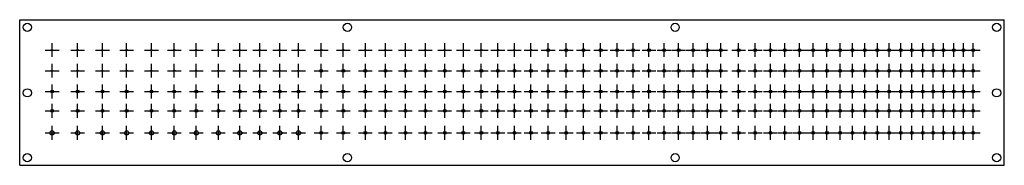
# Model space of a CAD drawing. Header units: metres. Extents: x 0 to 1427, y 0 to 211.
import ezdxf

# ---------------------------------------------------------------- set-up
doc = ezdxf.new("R2010")
doc.units = ezdxf.units.M

msp = doc.modelspace()

# ---------------------------------------------------------------- linework, layer by layer
for p, q in [((0, 211), (1427, 211)), ((0, 0), (0, 211)), ((1427, 0), (1427, 211)), ((47, 157), (47, 177)), ((84, 157), (84, 177)), ((120, 157), (120, 177)), ((155, 157), (155, 177)), ((191, 157), (191, 177)), ((224, 157), (224, 177)), ((256, 157), (256, 177)), ((288, 157), (288, 177)), ((319, 157), (319, 177)), ((348, 157), (348, 177)), ((377, 157), (377, 177)), ((404, 157), (404, 177)), ((437, 157), (437, 177)), ((469, 157), (469, 177)), ((501, 157), (501, 177)), ((530, 157), (530, 177)), ((559, 157), (559, 177)), ((588, 157), (588, 177)), ((616, 157), (616, 177)), ((643, 157), (643, 177)), ((669, 157), (669, 177)), ((693, 157), (693, 177)), ((717, 157), (717, 177)), ((741, 157), (741, 177)), ((766, 157), (766, 177)), ((792, 157), (792, 177)), ((817, 157), (817, 177)), ((842, 157), (842, 177)), ((866, 157), (866, 177)), ((889, 157), (889, 177)), ((912, 157), (912, 177)), ((934, 157), (934, 177)), ((955, 157), (955, 177)), ((976, 157), (976, 177)), ((997, 157), (997, 177)), ((1016, 157), (1016, 177)), ((1042, 157), (1042, 177)), ((1066, 157), (1066, 177)), ((1088, 157), (1088, 177)), ((1109, 157), (1109, 177)), ((1130, 157), (1130, 177)), ((1150, 157), (1150, 177)), ((1170, 157), (1170, 177)), ((1189, 157), (1189, 177)), ((1207, 157), (1207, 177)), ((1225, 157), (1225, 177)), ((1243, 157), (1243, 177)), ((1260, 157), (1260, 177)), ((1277, 157), (1277, 177)), ((1293, 157), (1293, 177)), ((1309, 157), (1309, 177)), ((1324, 157), (1324, 177)), ((1339, 157), (1339, 177)), ((1354, 157), (1354, 177)), ((1368, 157), (1368, 177)), ((1382, 157), (1382, 177)), ((37, 167), (57, 167)), ((74, 167), (94, 167)), ((110, 167), (130, 167)), ((145, 167), (165, 167)), ((181, 167), (201, 167)), ((214, 167), (234, 167)), ((246, 167), (266, 167)), ((278, 167), (298, 167)), ((309, 167), (329, 167)), ((338, 167), (358, 167)), ((367, 167), (387, 167)), ((394, 167), (414, 167)), ((427, 167), (447, 167)), ((459, 167), (479, 167)), ((491, 167), (511, 167)), ((520, 167), (540, 167)), ((549, 167), (569, 167)), ((578, 167), (598, 167)), ((606, 167), (626, 167)), ((633, 167), (653, 167)), ((659, 167), (679, 167)), ((683, 167), (703, 167)), ((707, 167), (727, 167)), ((731, 167), (751, 167)), ((756, 167), (776, 167)), ((782, 167), (802, 167)), ((807, 167), (827, 167)), ((832, 167), (852, 167)), ((856, 167), (876, 167)), ((879, 167), (899, 167)), ((902, 167), (922, 167)), ((924, 167), (944, 167)), ((945, 167), (965, 167)), ((966, 167), (986, 167)), ((987, 167), (1007, 167)), ((1006, 167), (1026, 167)), ((1032, 167), (1052, 167)), ((1056, 167), (1076, 167)), ((1078, 167), (1098, 167)), ((1099, 167), (1119, 167)), ((1120, 167), (1140, 167)), ((1140, 167), (1160, 167)), ((1160, 167), (1180, 167)), ((1179, 167), (1199, 167)), ((1197, 167), (1217, 167)), ((1215, 167), (1235, 167)), ((1233, 167), (1253, 167)), ((1250, 167), (1270, 167)), ((1267, 167), (1287, 167)), ((1283, 167), (1303, 167)), ((1299, 167), (1319, 167)), ((1314, 167), (1334, 167)), ((1329, 167), (1349, 167)), ((1344, 167), (1364, 167)), ((1358, 167), (1378, 167)), ((1372, 167), (1392, 167)), ((47, 127), (47, 147)), ((84, 127), (84, 147)), ((120, 127), (120, 147)), ((155, 127), (155, 147)), ((191, 127), (191, 147)), ((224, 127), (224, 147)), ((256, 127), (256, 147)), ((288, 127), (288, 147)), ((319, 127), (319, 147)), ((348, 127), (348, 147)), ((377, 127), (377, 147)), ((404, 127), (404, 147)), ((437, 127), (437, 147)), ((469, 127), (469, 147)), ((501, 127), (501, 147)), ((530, 127), (530, 147)), ((559, 127), (559, 147)), ((588, 127), (588, 147)), ((616, 127), (616, 147)), ((643, 127), (643, 147)), ((669, 127), (669, 147)), ((693, 127), (693, 147)), ((717, 127), (717, 147)), ((741, 127), (741, 147)), ((766, 127), (766, 147)), ((792, 127), (792, 147)), ((817, 127), (817, 147)), ((842, 127), (842, 147)), ((866, 127), (866, 147)), ((889, 127), (889, 147)), ((912, 127), (912, 147)), ((934, 127), (934, 147)), ((955, 127), (955, 147)), ((976, 127), (976, 147)), ((997, 127), (997, 147)), ((1016, 127), (1016, 147)), ((1042, 127), (1042, 147)), ((1066, 127), (1066, 147)), ((1088, 127), (1088, 147)), ((1109, 127), (1109, 147)), ((1130, 127), (1130, 147)), ((1150, 127), (1150, 147)), ((1170, 127), (1170, 147)), ((1189, 127), (1189, 147)), ((1207, 127), (1207, 147)), ((1225, 127), (1225, 147)), ((1243, 127), (1243, 147)), ((1260, 127), (1260, 147)), ((1277, 127), (1277, 147)), ((1293, 127), (1293, 147)), ((1309, 127), (1309, 147)), ((1324, 127), (1324, 147)), ((1339, 127), (1339, 147)), ((1354, 127), (1354, 147)), ((1368, 127), (1368, 147)), ((1382, 127), (1382, 147)), ((37, 137), (57, 137)), ((74, 137), (94, 137)), ((110, 137), (130, 137)), ((145, 137), (165, 137)), ((181, 137), (201, 137)), ((214, 137), (234, 137)), ((246, 137), (266, 137)), ((278, 137), (298, 137)), ((309, 137), (329, 137)), ((338, 137), (358, 137)), ((367, 137), (387, 137)), ((394, 137), (414, 137)), ((427, 137), (447, 137)), ((459, 137), (479, 137)), ((491, 137), (511, 137)), ((520, 137), (540, 137)), ((549, 137), (569, 137)), ((578, 137), (598, 137)), ((606, 137), (626, 137)), ((633, 137), (653, 137)), ((659, 137), (679, 137)), ((683, 137), (703, 137)), ((707, 137), (727, 137)), ((731, 137), (751, 137)), ((756, 137), (776, 137)), ((782, 137), (802, 137)), ((807, 137), (827, 137)), ((832, 137), (852, 137)), ((856, 137), (876, 137)), ((879, 137), (899, 137)), ((902, 137), (922, 137)), ((924, 137), (944, 137)), ((945, 137), (965, 137)), ((966, 137), (986, 137)), ((987, 137), (1007, 137)), ((1006, 137), (1026, 137)), ((1032, 137), (1052, 137)), ((1056, 137), (1076, 137)), ((1078, 137), (1098, 137)), ((1099, 137), (1119, 137)), ((1120, 137), (1140, 137)), ((1140, 137), (1160, 137)), ((1160, 137), (1180, 137)), ((1179, 137), (1199, 137)), ((1197, 137), (1217, 137)), ((1215, 137), (1235, 137)), ((1233, 137), (1253, 137)), ((1250, 137), (1270, 137)), ((1267, 137), (1287, 137)), ((1283, 137), (1303, 137)), ((1299, 137), (1319, 137)), ((1314, 137), (1334, 137)), ((1329, 137), (1349, 137)), ((1344, 137), (1364, 137)), ((1358, 137), (1378, 137)), ((1372, 137), (1392, 137)), ((47, 97), (47, 117)), ((84, 97), (84, 117)), ((120, 97), (120, 117)), ((155, 97), (155, 117)), ((191, 97), (191, 117)), ((224, 97), (224, 117)), ((256, 97), (256, 117)), ((288, 97), (288, 117)), ((319, 97), (319, 117)), ((348, 97), (348, 117)), ((377, 97), (377, 117)), ((404, 97), (404, 117)), ((437, 97), (437, 117)), ((469, 97), (469, 117)), ((501, 97), (501, 117)), ((530, 97), (530, 117)), ((559, 97), (559, 117)), ((588, 97), (588, 117)), ((616, 97), (616, 117)), ((643, 97), (643, 117)), ((669, 97), (669, 117)), ((693, 97), (693, 117)), ((717, 97), (717, 117)), ((741, 97), (741, 117)), ((766, 97), (766, 117)), ((792, 97), (792, 117)), ((817, 97), (817, 117)), ((842, 97), (842, 117)), ((866, 97), (866, 117)), ((889, 97), (889, 117)), ((912, 97), (912, 117)), ((934, 97), (934, 117)), ((955, 97), (955, 117)), ((976, 97), (976, 117)), ((997, 97), (997, 117)), ((1016, 97), (1016, 117)), ((1042, 97), (1042, 117)), ((1066, 97), (1066, 117)), ((1088, 97), (1088, 117)), ((1109, 97), (1109, 117)), ((1130, 97), (1130, 117)), ((1150, 97), (1150, 117)), ((1170, 97), (1170, 117)), ((1189, 97), (1189, 117)), ((1207, 97), (1207, 117)), ((1225, 97), (1225, 117)), ((1243, 97), (1243, 117)), ((1260, 97), (1260, 117)), ((1277, 97), (1277, 117)), ((1293, 97), (1293, 117)), ((1309, 97), (1309, 117)), ((1324, 97), (1324, 117)), ((1339, 97), (1339, 117)), ((1354, 97), (1354, 117)), ((1368, 97), (1368, 117)), ((1382, 97), (1382, 117)), ((37, 107), (57, 107)), ((74, 107), (94, 107)), ((110, 107), (130, 107)), ((145, 107), (165, 107)), ((181, 107), (201, 107)), ((214, 107), (234, 107)), ((246, 107), (266, 107)), ((278, 107), (298, 107)), ((309, 107), (329, 107)), ((338, 107), (358, 107)), ((367, 107), (387, 107)), ((394, 107), (414, 107)), ((427, 107), (447, 107)), ((459, 107), (479, 107)), ((491, 107), (511, 107)), ((520, 107), (540, 107)), ((549, 107), (569, 107)), ((578, 107), (598, 107)), ((606, 107), (626, 107)), ((633, 107), (653, 107)), ((659, 107), (679, 107)), ((683, 107), (703, 107)), ((707, 107), (727, 107)), ((731, 107), (751, 107)), ((756, 107), (776, 107)), ((782, 107), (802, 107)), ((807, 107), (827, 107)), ((832, 107), (852, 107)), ((856, 107), (876, 107)), ((879, 107), (899, 107)), ((902, 107), (922, 107)), ((924, 107), (944, 107)), ((945, 107), (965, 107)), ((966, 107), (986, 107)), ((987, 107), (1007, 107)), ((1006, 107), (1026, 107)), ((1032, 107), (1052, 107)), ((1056, 107), (1076, 107)), ((1078, 107), (1098, 107)), ((1099, 107), (1119, 107)), ((1120, 107), (1140, 107)), ((1140, 107), (1160, 107)), ((1160, 107), (1180, 107)), ((1179, 107), (1199, 107)), ((1197, 107), (1217, 107)), ((1215, 107), (1235, 107)), ((1233, 107), (1253, 107)), ((1250, 107), (1270, 107)), ((1267, 107), (1287, 107)), ((1283, 107), (1303, 107)), ((1299, 107), (1319, 107)), ((1314, 107), (1334, 107)), ((1329, 107), (1349, 107)), ((1344, 107), (1364, 107)), ((1358, 107), (1378, 107)), ((1372, 107), (1392, 107)), ((47, 69), (47, 89)), ((84, 69), (84, 89)), ((120, 69), (120, 89)), ((155, 69), (155, 89)), ((191, 69), (191, 89)), ((224, 69), (224, 89)), ((256, 69), (256, 89)), ((288, 69), (288, 89)), ((319, 69), (319, 89)), ((348, 69), (348, 89)), ((377, 69), (377, 89)), ((404, 69), (404, 89)), ((437, 69), (437, 89)), ((469, 69), (469, 89)), ((501, 69), (501, 89)), ((530, 69), (530, 89)), ((559, 69), (559, 89)), ((588, 69), (588, 89)), ((616, 69), (616, 89)), ((643, 69), (643, 89)), ((669, 69), (669, 89)), ((693, 69), (693, 89)), ((717, 69), (717, 89)), ((741, 69), (741, 89)), ((766, 69), (766, 89)), ((792, 69), (792, 89)), ((817, 69), (817, 89)), ((842, 69), (842, 89)), ((866, 69), (866, 89)), ((889, 69), (889, 89)), ((912, 69), (912, 89)), ((934, 69), (934, 89)), ((955, 69), (955, 89)), ((976, 69), (976, 89)), ((997, 69), (997, 89)), ((1016, 69), (1016, 89)), ((1042, 69), (1042, 89)), ((1066, 69), (1066, 89)), ((1088, 69), (1088, 89)), ((1109, 69), (1109, 89)), ((1130, 69), (1130, 89)), ((1150, 69), (1150, 89)), ((1170, 69), (1170, 89)), ((1189, 69), (1189, 89)), ((1207, 69), (1207, 89)), ((1225, 69), (1225, 89)), ((1243, 69), (1243, 89)), ((1260, 69), (1260, 89)), ((1277, 69), (1277, 89)), ((1293, 69), (1293, 89)), ((1309, 69), (1309, 89)), ((1324, 69), (1324, 89)), ((1339, 69), (1339, 89)), ((1354, 69), (1354, 89)), ((1368, 69), (1368, 89)), ((1382, 69), (1382, 89)), ((37, 79), (57, 79)), ((74, 79), (94, 79)), ((110, 79), (130, 79)), ((145, 79), (165, 79)), ((181, 79), (201, 79)), ((214, 79), (234, 79)), ((246, 79), (266, 79)), ((278, 79), (298, 79)), ((309, 79), (329, 79)), ((338, 79), (358, 79)), ((367, 79), (387, 79)), ((394, 79), (414, 79)), ((427, 79), (447, 79)), ((459, 79), (479, 79)), ((491, 79), (511, 79)), ((520, 79), (540, 79)), ((549, 79), (569, 79)), ((578, 79), (598, 79)), ((606, 79), (626, 79)), ((633, 79), (653, 79)), ((659, 79), (679, 79)), ((683, 79), (703, 79)), ((707, 79), (727, 79)), ((731, 79), (751, 79)), ((756, 79), (776, 79)), ((782, 79), (802, 79)), ((807, 79), (827, 79)), ((832, 79), (852, 79)), ((856, 79), (876, 79)), ((879, 79), (899, 79)), ((902, 79), (922, 79)), ((924, 79), (944, 79)), ((945, 79), (965, 79)), ((966, 79), (986, 79)), ((987, 79), (1007, 79)), ((1006, 79), (1026, 79)), ((1032, 79), (1052, 79)), ((1056, 79), (1076, 79)), ((1078, 79), (1098, 79)), ((1099, 79), (1119, 79)), ((1120, 79), (1140, 79)), ((1140, 79), (1160, 79)), ((1160, 79), (1180, 79)), ((1179, 79), (1199, 79)), ((1197, 79), (1217, 79)), ((1215, 79), (1235, 79)), ((1233, 79), (1253, 79)), ((1250, 79), (1270, 79)), ((1267, 79), (1287, 79)), ((1283, 79), (1303, 79)), ((1299, 79), (1319, 79)), ((1314, 79), (1334, 79)), ((1329, 79), (1349, 79)), ((1344, 79), (1364, 79)), ((1358, 79), (1378, 79)), ((1372, 79), (1392, 79)), ((37, 47), (57, 47)), ((47, 37), (47, 57)), ((74, 47), (94, 47)), ((84, 37), (84, 57)), ((110, 47), (130, 47)), ((120, 37), (120, 57)), ((145, 47), (165, 47)), ((155, 37), (155, 57)), ((181, 47), (201, 47)), ((191, 37), (191, 57)), ((214, 47), (234, 47)), ((224, 37), (224, 57)), ((246, 47), (266, 47)), ((256, 37), (256, 57)), ((278, 47), (298, 47)), ((288, 37), (288, 57)), ((309, 47), (329, 47)), ((319, 37), (319, 57)), ((338, 47), (358, 47)), ((348, 37), (348, 57)), ((367, 47), (387, 47)), ((377, 37), (377, 57)), ((394, 47), (414, 47)), ((404, 37), (404, 57)), ((427, 47), (447, 47)), ((437, 37), (437, 57)), ((459, 47), (479, 47)), ((469, 37), (469, 57)), ((491, 47), (511, 47)), ((501, 37), (501, 57)), ((520, 47), (540, 47)), ((530, 37), (530, 57)), ((549, 47), (569, 47)), ((559, 37), (559, 57)), ((578, 47), (598, 47)), ((588, 37), (588, 57)), ((606, 47), (626, 47)), ((616, 37), (616, 57)), ((633, 47), (653, 47)), ((643, 37), (643, 57)), ((659, 47), (679, 47)), ((669, 37), (669, 57)), ((683, 47), (703, 47)), ((693, 37), (693, 57)), ((707, 47), (727, 47)), ((717, 37), (717, 57)), ((731, 47), (751, 47)), ((741, 37), (741, 57)), ((756, 47), (776, 47)), ((766, 37), (766, 57)), ((782, 47), (802, 47)), ((792, 37), (792, 57)), ((807, 47), (827, 47)), ((817, 37), (817, 57)), ((832, 47), (852, 47)), ((842, 37), (842, 57)), ((856, 47), (876, 47)), ((866, 37), (866, 57)), ((879, 47), (899, 47)), ((889, 37), (889, 57)), ((902, 47), (922, 47)), ((912, 37), (912, 57)), ((924, 47), (944, 47)), ((934, 37), (934, 57)), ((945, 47), (965, 47)), ((955, 37), (955, 57)), ((966, 47), (986, 47)), ((976, 37), (976, 57)), ((987, 47), (1007, 47)), ((997, 37), (997, 57)), ((1006, 47), (1026, 47)), ((1016, 37), (1016, 57)), ((1032, 47), (1052, 47)), ((1042, 37), (1042, 57)), ((1056, 47), (1076, 47)), ((1066, 37), (1066, 57)), ((1078, 47), (1098, 47)), ((1088, 37), (1088, 57)), ((1099, 47), (1119, 47)), ((1109, 37), (1109, 57)), ((1120, 47), (1140, 47)), ((1130, 37), (1130, 57)), ((1140, 47), (1160, 47)), ((1150, 37), (1150, 57)), ((1160, 47), (1180, 47)), ((1170, 37), (1170, 57)), ((1179, 47), (1199, 47)), ((1189, 37), (1189, 57)), ((1197, 47), (1217, 47)), ((1207, 37), (1207, 57)), ((1215, 47), (1235, 47)), ((1225, 37), (1225, 57)), ((1233, 47), (1253, 47)), ((1243, 37), (1243, 57)), ((1250, 47), (1270, 47)), ((1260, 37), (1260, 57)), ((1267, 47), (1287, 47)), ((1277, 37), (1277, 57)), ((1283, 47), (1303, 47)), ((1293, 37), (1293, 57)), ((1299, 47), (1319, 47)), ((1309, 37), (1309, 57)), ((1314, 47), (1334, 47)), ((1324, 37), (1324, 57)), ((1329, 47), (1349, 47)), ((1339, 37), (1339, 57)), ((1344, 47), (1364, 47)), ((1354, 37), (1354, 57)), ((1358, 47), (1378, 47)), ((1368, 37), (1368, 57)), ((1372, 47), (1392, 47)), ((1382, 37), (1382, 57)), ((0, 0), (1427, 0))]:
    msp.add_line(p, q)
for centre, radius in [((11, 200), 6), ((475, 200), 6), ((950, 200), 6), ((1416, 200), 6), ((47, 167), 1), ((84, 167), 1), ((120, 167), 1), ((155, 167), 1), ((191, 167), 1), ((224, 167), 1), ((256, 167), 1), ((288, 167), 1), ((319, 167), 1), ((348, 167), 1), ((377, 167), 1), ((404, 167), 1), ((437, 167), 1), ((469, 167), 1), ((501, 167), 1), ((530, 167), 1), ((559, 167), 1), ((588, 167), 1), ((616, 167), 1), ((643, 167), 1), ((669, 167), 1), ((693, 167), 1), ((717, 167), 1), ((741, 167), 1), ((766, 167), 2), ((792, 167), 2), ((817, 167), 2), ((842, 167), 2), ((866, 167), 2), ((889, 167), 2), ((912, 167), 2), ((934, 167), 2), ((955, 167), 2), ((976, 167), 2), ((997, 167), 2), ((1016, 167), 2), ((1042, 167), 2), ((1066, 167), 2), ((1088, 167), 2), ((1109, 167), 2), ((1130, 167), 2), ((1150, 167), 2), ((1170, 167), 2), ((1189, 167), 2), ((1207, 167), 2), ((1225, 167), 2), ((1243, 167), 2), ((1260, 167), 2), ((1277, 167), 2), ((1293, 167), 2), ((1309, 167), 2), ((1324, 167), 2), ((1339, 167), 2), ((1354, 167), 2), ((1368, 167), 2), ((1382, 167), 2), ((47, 137), 1), ((84, 137), 1), ((120, 137), 1), ((155, 137), 1), ((191, 137), 1), ((224, 137), 1), ((256, 137), 1), ((288, 137), 1), ((319, 137), 1), ((348, 137), 1), ((377, 137), 1), ((404, 137), 1), ((437, 137), 2), ((469, 137), 2), ((501, 137), 2), ((530, 137), 2), ((559, 137), 2), ((588, 137), 2), ((616, 137), 2), ((643, 137), 2), ((669, 137), 2), ((693, 137), 2), ((717, 137), 2), ((741, 137), 2), ((766, 137), 2), ((792, 137), 2), ((817, 137), 2), ((842, 137), 2), ((866, 137), 2), ((889, 137), 2), ((912, 137), 2), ((934, 137), 2), ((955, 137), 2), ((976, 137), 2), ((997, 137), 2), ((1016, 137), 2), ((1042, 137), 2), ((1066, 137), 2), ((1088, 137), 2), ((1109, 137), 2), ((1130, 137), 2), ((1150, 137), 2), ((1170, 137), 2), ((1189, 137), 2), ((1207, 137), 2), ((1225, 137), 2), ((1243, 137), 2), ((1260, 137), 2), ((1277, 137), 2), ((1293, 137), 2), ((1309, 137), 2), ((1324, 137), 2), ((1339, 137), 2), ((1354, 137), 2), ((1368, 137), 2), ((1382, 137), 2), ((11, 105), 6), ((47, 107), 2), ((84, 107), 2), ((120, 107), 2), ((155, 107), 2), ((191, 107), 2), ((224, 107), 2), ((256, 107), 2), ((288, 107), 2), ((319, 107), 2), ((348, 107), 2), ((377, 107), 2), ((404, 107), 2), ((437, 107), 2), ((469, 107), 2), ((501, 107), 2), ((530, 107), 2), ((559, 107), 2), ((588, 107), 2), ((616, 107), 2), ((643, 107), 2), ((669, 107), 2), ((693, 107), 2), ((717, 107), 2), ((741, 107), 2), ((766, 107), 2), ((792, 107), 2), ((817, 107), 2), ((842, 107), 2), ((866, 107), 2), ((889, 107), 2), ((912, 107), 2), ((934, 107), 2), ((955, 107), 2), ((976, 107), 2), ((997, 107), 2), ((1016, 107), 2), ((1042, 107), 2), ((1066, 107), 2), ((1088, 107), 2), ((1109, 107), 2), ((1130, 107), 2), ((1150, 107), 2), ((1170, 107), 2), ((1189, 107), 2), ((1207, 107), 2), ((1225, 107), 2), ((1243, 107), 2), ((1260, 107), 2), ((1277, 107), 2), ((1293, 107), 2), ((1309, 107), 2), ((1324, 107), 2), ((1339, 107), 2), ((1354, 107), 2), ((1368, 107), 2), ((1382, 107), 2), ((1416, 105), 6), ((47, 79), 2), ((84, 79), 2), ((120, 79), 2), ((155, 79), 2), ((191, 79), 2), ((224, 79), 2), ((256, 79), 2), ((288, 79), 2), ((319, 79), 2), ((348, 79), 2), ((377, 79), 2), ((404, 79), 2), ((437, 79), 2), ((469, 79), 2), ((501, 79), 2), ((530, 79), 2), ((559, 79), 2), ((588, 79), 2), ((616, 79), 2), ((643, 79), 2), ((669, 79), 2), ((693, 79), 2), ((717, 79), 2), ((741, 79), 2), ((766, 79), 2), ((792, 79), 2), ((817, 79), 2), ((842, 79), 2), ((866, 79), 2), ((889, 79), 2), ((912, 79), 2), ((934, 79), 2), ((955, 79), 2), ((976, 79), 2), ((997, 79), 2), ((1016, 79), 2), ((1042, 79), 2), ((1066, 79), 2), ((1088, 79), 2), ((1109, 79), 2), ((1130, 79), 2), ((1150, 79), 2), ((1170, 79), 2), ((1189, 79), 2), ((1207, 79), 2), ((1225, 79), 2), ((1243, 79), 2), ((1260, 79), 2), ((1277, 79), 2), ((1293, 79), 2), ((1309, 79), 2), ((1324, 79), 2), ((1339, 79), 2), ((1354, 79), 2), ((1368, 79), 2), ((1382, 79), 2), ((47, 47), 3), ((84, 47), 3), ((120, 47), 3), ((155, 47), 3), ((191, 47), 3), ((224, 47), 3), ((256, 47), 3), ((288, 47), 3), ((319, 47), 3), ((348, 47), 3), ((377, 47), 3), ((404, 47), 3), ((437, 47), 2), ((469, 47), 2), ((501, 47), 2), ((530, 47), 2), ((559, 47), 2), ((588, 47), 2), ((616, 47), 2), ((643, 47), 2), ((669, 47), 2), ((693, 47), 2), ((717, 47), 2), ((741, 47), 2), ((766, 47), 2), ((792, 47), 2), ((817, 47), 2), ((842, 47), 2), ((866, 47), 2), ((889, 47), 2), ((912, 47), 2), ((934, 47), 2), ((955, 47), 2), ((976, 47), 2), ((997, 47), 2), ((1016, 47), 2), ((1042, 47), 2), ((1066, 47), 2), ((1088, 47), 2), ((1109, 47), 2), ((1130, 47), 2), ((1150, 47), 2), ((1170, 47), 2), ((1189, 47), 2), ((1207, 47), 2), ((1225, 47), 2), ((1243, 47), 2), ((1260, 47), 2), ((1277, 47), 2), ((1293, 47), 2), ((1309, 47), 2), ((1324, 47), 2), ((1339, 47), 2), ((1354, 47), 2), ((1368, 47), 2), ((1382, 47), 2), ((11, 11), 6), ((475, 11), 6), ((950, 11), 6), ((1416, 11), 6)]:
    msp.add_circle(centre, radius)

doc.saveas('drawing.dxf')
